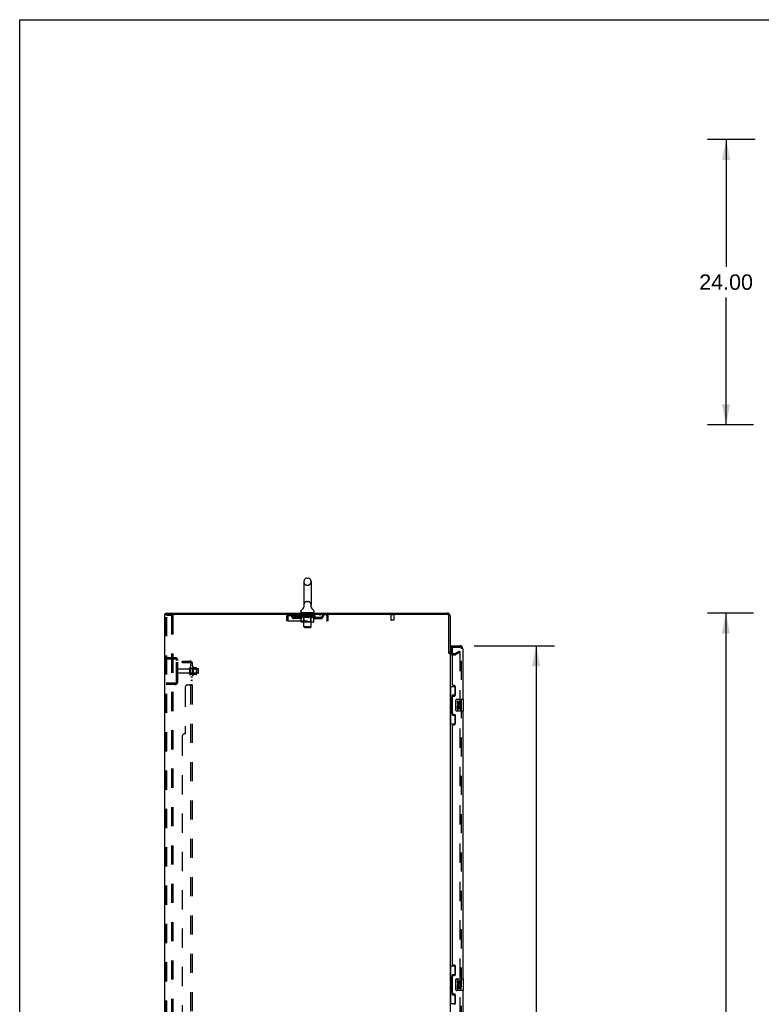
# Model space of a CAD drawing. Header units: inches. Extents: x 0 to 293, y 0 to 190.
# Tile 52 of 65: x 0 to 62, y 107 to 190. Entities that reach past the tile are written whole.
import ezdxf

# ---------------------------------------------------------------- set-up
doc = ezdxf.new("R2010")
doc.units = ezdxf.units.IN
doc.header["$LTSCALE"] = 16.12069
doc.header["$MEASUREMENT"] = 0
doc.linetypes.add('HIDDEN', pattern=[0.2, 0.1, -0.1])
doc.layers.get('0').update_dxf_attribs({"linetype": 'CONTINUOUS'})
for name, color, linetype in [('DEFAULT_2', 8, 'HIDDEN'), ('DIMENSIONS', 7, 'CONTINUOUS'), ('LEFTHAND_DOOR_ASSEMBLY', 7, 'CONTINUOUS'), ('RIGHTHAND_DOOR_ASSEMBLY', 7, 'CONTINUOUS'), ('SUBPANEL', 7, 'CONTINUOUS'), ('WITNESSMARKS', 7, 'CONTINUOUS')]:
    doc.layers.add(name, color=color, linetype=linetype)
doc.styles.get("Standard").update_dxf_attribs({"font": 'arial.ttf'})
doc.dimstyles.new('DIMSTYLE_1', dxfattribs={"dimtxt": 1.293103, "dimasz": 1.724138, "dimexe": 0.09, "dimexo": 0.07, "dimgap": 0.0375, "dimtad": 0, "dimtih": 1, "dimtoh": 1, "dimzin": 4, "dimdsep": 46, "dimtxsty": 'Standard', "dimblk": '_FILLED', "dimblk1": '_FILLED', "dimblk2": '_FILLED', "dimcen": 0.09, "dimadec": 3, "dimazin": 1, "dimtfac": 1, "dimtdec": 3, "dimtofl": 0, "dimtmove": 0, "dimatfit": 3, "dimldrblk": '_FILLED', "dimfxl": 0, "dimtolj": 1, "dimtzin": 4, "dimarcsym": 0})

# ---------------------------------------------------------------- blocks, each defined once
blk = doc.blocks.new('_FILLED')
at = {"color": 0, "linetype": 'ByBlock'}
blk.add_solid([(0, 0), (-1, 0.2), (-1, -0.2)], dxfattribs=at)
blk = doc.blocks.new('*D7')
at = {"layer": 'DIMENSIONS', "color": 2, "linetype": 'Continuous'}
for p, q in [((61.846, 179.591), (57.848, 179.591)), ((59.4, 179.591), (59.4, 168.884)), ((59.4, 155.591), (59.4, 166.298)), ((61.711, 155.591), (57.848, 155.591))]:
    blk.add_line(p, q, dxfattribs=at)
at = {"layer": 'DIMENSIONS', "color": 2, "linetype": 'Continuous', "xscale": 1.724137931, "yscale": 1.724137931, "zscale": 1.724137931}
for p, rotation in [((59.4, 179.591), 90), ((59.4, 155.591), 270)]:
    blk.add_blockref('_FILLED', p, dxfattribs=dict(at, rotation=rotation))
at = {"layer": 'DIMENSIONS', "color": 2, "linetype": 'Continuous', "insert": (59.4, 168.238), "char_height": 1.2931, "width": 4.51865, "attachment_point": 2, "line_spacing_factor": 0.9}
blk.add_mtext('24.00', dxfattribs=at)
blk = doc.blocks.new('*D9')
at = {"layer": 'DIMENSIONS', "color": 2, "linetype": 'Continuous'}
for p, q in [((38.217, 137.012), (44.974, 137.012)), ((43.423, 137.012), (43.423, 99.14)), ((43.423, 56.512), (43.423, 94.614)), ((38.217, 56.512), (44.974, 56.512))]:
    blk.add_line(p, q, dxfattribs=at)
at = {"layer": 'DIMENSIONS', "color": 2, "linetype": 'Continuous', "xscale": 1.724137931, "yscale": 1.724137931, "zscale": 1.724137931}
for p, rotation in [((43.423, 137.012), 90), ((43.423, 56.512), 270)]:
    blk.add_blockref('_FILLED', p, dxfattribs=dict(at, rotation=rotation))
at = {"layer": 'DIMENSIONS', "color": 2, "linetype": 'Continuous', "insert": (43.423, 98.494), "char_height": 1.2931, "width": 6.61454, "attachment_point": 2, "line_spacing_factor": 0.9}
blk.add_mtext('80.50\\PDOORS', dxfattribs=at)
blk = doc.blocks.new('*D12')
at = {"layer": 'DIMENSIONS', "color": 2, "linetype": 'Continuous'}
for p, q in [((61.711, 139.762), (57.829, 139.762)), ((59.381, 139.762), (59.381, 98.055)), ((59.381, 53.762), (59.381, 95.469)), ((61.711, 53.762), (57.829, 53.762))]:
    blk.add_line(p, q, dxfattribs=at)
at = {"layer": 'DIMENSIONS', "color": 2, "linetype": 'Continuous', "xscale": 1.724137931, "yscale": 1.724137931, "zscale": 1.724137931}
for p, rotation in [((59.381, 139.762), 90), ((59.381, 53.762), 270)]:
    blk.add_blockref('_FILLED', p, dxfattribs=dict(at, rotation=rotation))
at = {"layer": 'DIMENSIONS', "color": 2, "linetype": 'Continuous', "insert": (59.381, 97.409), "char_height": 1.2931, "width": 4.51865, "attachment_point": 2, "line_spacing_factor": 0.9}
blk.add_mtext('86.00', dxfattribs=at)

msp = doc.modelspace()

# ---------------------------------------------------------------- linework, layer by layer
at = {"color": 7, "linetype": 'Continuous'}
for p, q in [((0, 0), (0, 189.655)), ((0, 189.655), (293.103, 189.655)), ((23.893, 142.408), (23.893, 140.433)), ((24.155, 142.708), (24.242, 142.708)), ((24.505, 142.408), (24.505, 140.433)), ((23.899, 140.289), (23.897, 140.285)), ((24.493, 140.338), (24.494, 140.344)), ((24.493, 140.333), (24.493, 140.339)), ((24.493, 140.328), (24.493, 140.334)), ((24.493, 140.324), (24.493, 140.329)), ((24.493, 140.319), (24.493, 140.324)), ((24.494, 140.314), (24.493, 140.319)), ((24.494, 140.348), (24.495, 140.353)), ((24.494, 140.343), (24.494, 140.348)), ((24.494, 140.309), (24.494, 140.314)), ((24.495, 140.304), (24.494, 140.309)), ((24.495, 140.353), (24.496, 140.358)), ((24.496, 140.299), (24.495, 140.304)), ((24.496, 140.358), (24.497, 140.363)), ((24.497, 140.295), (24.496, 140.299)), ((12.251, 139.658), (12.251, 139.762)), ((12.289, 139.658), (12.255, 139.658)), ((23.636, 139.861), (23.636, 139.9)), ((23.699, 139.792), (23.699, 139.762)), ((24.699, 139.792), (23.699, 139.792)), ((24.699, 139.792), (24.699, 139.762)), ((24.761, 139.861), (24.761, 139.9))]:
    msp.add_line(p, q, dxfattribs=at)
at = {"color": 3, "linetype": 'Continuous'}
for p, q in [((12.199, 53.866), (12.199, 139.658)), ((12.199, 139.658), (12.255, 139.658)), ((12.251, 139.762), (35.952, 139.762)), ((12.289, 139.658), (35.952, 139.658)), ((36.095, 136.355), (36.095, 139.516)), ((36.199, 139.516), (36.199, 136.366)), ((36.199, 136.314), (36.199, 57.21)), ((36.341, 136.366), (36.403, 136.366))]:
    msp.add_line(p, q, dxfattribs=at)
at = {"color": 7, "linetype": 'Continuous'}
msp.add_lwpolyline([(23.901, 140.363), (23.902, 140.358), (23.903, 140.353), (23.903, 140.349), (23.904, 140.344), (23.904, 140.339), (23.905, 140.334), (23.905, 140.329), (23.905, 140.324), (23.904, 140.319), (23.904, 140.314), (23.903, 140.309), (23.902, 140.304), (23.901, 140.299), (23.9, 140.294), (23.899, 140.289)], dxfattribs=at)
for centre, radius, start, end in [((24.199, 142.408), 0.306, 105.63034, 180), ((24.155, 142.564), 0.144, 90, 105.63034), ((24.242, 142.564), 0.144, 74.36966, 90), ((24.199, 142.408), 0.306, 0, 74.36966), ((23.78, 139.9), 0.144, 124.66237, 180), ((23.401, 140.449), 0.523, 304.66237, 347.23891), ((24.199, 140.433), 0.306, 180, 193.20532), ((24.997, 140.449), 0.523, 192.7611, 235.33763), ((24.199, 140.433), 0.306, 346.79468, 360), ((24.618, 139.9), 0.144, 360, 55.33763), ((23.705, 139.861), 0.069, 180, 265), ((24.692, 139.861), 0.069, 275, 360)]:
    msp.add_arc(centre, radius, start, end, dxfattribs=at)
at = {"color": 3, "linetype": 'Continuous'}
for centre, radius, start, end in [((35.952, 139.516), 0.246, 0, 90), ((35.952, 139.516), 0.142, 0, 90), ((36.341, 136.509), 0.142, 180, 270)]:
    msp.add_arc(centre, radius, start, end, dxfattribs=at)
at = {"layer": 'DEFAULT_2', "color": 8, "linetype": 'HIDDEN'}
for p, q in [((24.155, 142.108), (24.242, 142.108)), ((24.155, 140.733), (24.242, 140.733)), ((12.303, 53.98), (12.303, 139.545)), ((12.398, 139.575), (12.324, 139.575)), ((12.376, 53.98), (12.376, 139.545)), ((12.398, 139.575), (12.878, 139.575)), ((12.774, 139.575), (12.774, 53.95)), ((12.878, 139.575), (12.878, 53.95)), ((22.449, 139.491), (22.449, 139.096)), ((22.449, 139.491), (22.553, 139.491)), ((22.553, 139.096), (22.449, 139.096)), ((22.553, 139.491), (22.553, 139.096)), ((22.583, 139.096), (22.583, 139.491)), ((22.583, 139.096), (25.815, 139.096)), ((22.616, 139.554), (22.616, 139.658)), ((22.616, 139.554), (25.782, 139.554)), ((23.084, 139.303), (23.084, 139.407)), ((23.567, 139.407), (23.084, 139.407)), ((23.567, 139.303), (23.084, 139.303)), ((23.168, 139.658), (23.168, 139.554)), ((23.334, 139.303), (23.334, 139.407)), ((23.565, 139.507), (23.565, 139.554)), ((23.665, 139.438), (23.565, 139.507)), ((24.832, 139.507), (23.565, 139.507)), ((23.575, 139.547), (23.575, 139.554)), ((23.584, 139.544), (23.584, 139.547)), ((23.584, 139.544), (24.814, 139.544)), ((23.593, 139.544), (23.593, 139.547)), ((23.594, 139.544), (23.594, 139.547)), ((23.604, 139.547), (23.604, 139.554)), ((23.62, 139.544), (23.62, 139.547)), ((23.622, 139.544), (23.622, 139.547)), ((23.65, 139.547), (23.65, 139.554)), ((23.665, 139.544), (23.665, 139.547)), ((23.665, 139.033), (23.665, 139.438)), ((23.665, 139.438), (23.679, 139.428)), ((23.668, 139.544), (23.668, 139.547)), ((23.872, 139.547), (23.67, 139.547)), ((23.693, 139.42), (23.679, 139.428)), ((23.706, 139.412), (23.692, 139.42)), ((23.72, 139.406), (23.706, 139.413)), ((23.714, 139.547), (23.714, 139.554)), ((23.715, 139.544), (23.715, 139.547)), ((23.716, 139.544), (23.716, 139.547)), ((23.719, 139.544), (23.719, 139.547)), ((23.733, 139.4), (23.719, 139.406)), ((23.726, 139.544), (23.726, 139.547)), ((23.726, 139.544), (23.726, 139.547)), ((23.729, 139.544), (23.729, 139.547)), ((23.733, 139.544), (23.733, 139.548)), ((23.746, 139.396), (23.733, 139.4)), ((23.737, 139.544), (23.737, 139.547)), ((23.85, 139.396), (23.746, 139.396)), ((23.751, 139.544), (23.751, 139.547)), ((23.761, 139.554), (23.761, 139.658)), ((23.769, 139.544), (23.769, 139.547)), ((23.77, 139.544), (23.77, 139.55)), ((23.79, 139.544), (23.79, 139.547)), ((23.792, 139.547), (23.792, 139.554)), ((23.801, 139.544), (23.801, 139.547)), ((23.806, 139.544), (23.806, 139.547)), ((23.815, 139.544), (23.815, 139.547)), ((23.826, 139.544), (23.826, 139.551)), ((23.842, 139.544), (23.842, 139.547)), ((23.845, 139.544), (23.845, 139.547)), ((23.85, 139.396), (23.864, 139.4)), ((23.877, 139.406), (23.864, 139.4)), ((23.872, 139.544), (23.872, 139.547)), ((23.939, 139.547), (23.877, 139.547)), ((23.891, 139.413), (23.877, 139.406)), ((23.879, 139.792), (23.879, 139.762)), ((23.882, 139.547), (23.882, 139.554)), ((23.886, 139.036), (23.886, 139.504)), ((23.889, 139.544), (23.889, 139.547)), ((23.905, 139.42), (23.891, 139.413)), ((23.894, 139.544), (23.894, 139.547)), ((23.899, 138.611), (23.899, 139.762)), ((23.9, 139.544), (23.9, 139.552)), ((23.904, 139.544), (23.904, 139.547)), ((23.918, 139.429), (23.904, 139.42)), ((23.915, 139.544), (23.915, 139.547)), ((23.932, 139.438), (23.918, 139.429)), ((23.932, 139.033), (23.932, 139.438)), ((23.932, 139.438), (23.961, 139.429)), ((23.939, 139.544), (23.939, 139.547)), ((24.014, 139.547), (23.955, 139.547)), ((23.99, 139.42), (23.961, 139.429)), ((23.975, 139.544), (23.975, 139.547)), ((23.982, 139.547), (23.982, 139.554)), ((23.986, 139.544), (23.986, 139.547)), ((23.988, 139.544), (23.988, 139.553)), ((24.017, 139.412), (23.989, 139.42)), ((23.991, 139.544), (23.991, 139.547)), ((23.998, 139.544), (23.998, 139.547)), ((24.014, 139.544), (24.014, 139.547)), ((24.045, 139.406), (24.017, 139.413)), ((24.094, 139.547), (24.04, 139.547)), ((24.072, 139.4), (24.045, 139.406)), ((24.053, 139.544), (24.053, 139.547)), ((24.1, 139.396), (24.072, 139.4)), ((24.084, 139.547), (24.199, 139.554)), ((24.089, 139.547), (24.089, 139.554)), ((24.089, 139.547), (24.089, 139.554)), ((24.089, 139.554), (24.089, 139.554)), ((24.089, 139.544), (24.089, 139.547)), ((24.093, 139.544), (24.093, 139.548)), ((24.094, 139.782), (24.094, 139.702)), ((24.094, 139.544), (24.094, 139.547)), ((24.095, 139.544), (24.095, 139.547)), ((24.298, 139.396), (24.1, 139.396)), ((24.294, 139.692), (24.104, 139.692)), ((24.178, 139.547), (24.13, 139.547)), ((24.135, 139.544), (24.135, 139.547)), ((24.178, 139.544), (24.178, 139.547)), ((24.196, 139.547), (24.196, 139.547)), ((24.196, 139.544), (24.196, 139.547)), ((24.196, 139.544), (24.196, 139.547)), ((24.199, 139.547), (24.199, 139.554)), ((24.199, 139.554), (24.313, 139.547)), ((24.201, 139.544), (24.201, 139.547)), ((24.201, 139.544), (24.201, 139.547)), ((24.201, 139.547), (24.201, 139.547)), ((24.22, 139.544), (24.22, 139.547)), ((24.22, 139.547), (24.268, 139.547)), ((24.262, 139.544), (24.262, 139.547)), ((24.298, 139.396), (24.326, 139.4)), ((24.303, 139.544), (24.303, 139.547)), ((24.303, 139.544), (24.303, 139.547)), ((24.303, 139.547), (24.358, 139.547)), ((24.304, 139.782), (24.304, 139.702)), ((24.304, 139.544), (24.304, 139.548)), ((24.308, 139.547), (24.308, 139.554)), ((24.308, 139.554), (24.309, 139.554)), ((24.308, 139.544), (24.308, 139.547)), ((24.309, 139.547), (24.309, 139.554)), ((24.354, 139.406), (24.325, 139.4)), ((24.345, 139.544), (24.345, 139.547)), ((24.382, 139.413), (24.353, 139.406)), ((24.41, 139.421), (24.381, 139.413)), ((24.384, 139.544), (24.384, 139.547)), ((24.384, 139.547), (24.443, 139.547)), ((24.399, 139.544), (24.399, 139.547)), ((24.407, 139.544), (24.407, 139.547)), ((24.409, 139.544), (24.409, 139.553)), ((24.439, 139.429), (24.41, 139.42)), ((24.412, 139.544), (24.412, 139.547)), ((24.415, 139.547), (24.415, 139.554)), ((24.423, 139.544), (24.423, 139.547)), ((24.468, 139.439), (24.438, 139.429)), ((24.459, 139.544), (24.459, 139.547)), ((24.459, 139.547), (24.521, 139.547)), ((24.468, 139.033), (24.468, 139.439)), ((24.468, 139.439), (24.482, 139.429)), ((24.497, 139.42), (24.482, 139.429)), ((24.483, 139.544), (24.483, 139.547)), ((24.494, 139.544), (24.494, 139.547)), ((24.512, 139.412), (24.497, 139.42)), ((24.498, 139.544), (24.498, 139.552)), ((24.499, 138.611), (24.499, 139.762)), ((24.504, 139.544), (24.504, 139.547)), ((24.509, 139.544), (24.509, 139.547)), ((24.526, 139.406), (24.511, 139.413)), ((24.512, 139.036), (24.512, 139.504)), ((24.515, 139.547), (24.515, 139.554)), ((24.519, 139.792), (24.519, 139.762)), ((24.526, 139.544), (24.526, 139.547)), ((24.526, 139.547), (24.832, 139.547)), ((24.54, 139.4), (24.526, 139.406)), ((24.554, 139.396), (24.54, 139.4)), ((24.553, 139.544), (24.553, 139.547)), ((24.648, 139.396), (24.554, 139.396)), ((24.556, 139.544), (24.556, 139.547)), ((24.571, 139.544), (24.571, 139.551)), ((24.583, 139.544), (24.583, 139.547)), ((24.592, 139.544), (24.592, 139.547)), ((24.596, 139.544), (24.596, 139.547)), ((24.606, 139.547), (24.606, 139.554)), ((24.607, 139.544), (24.607, 139.547)), ((24.628, 139.544), (24.628, 139.55)), ((24.628, 139.544), (24.628, 139.547)), ((24.636, 139.554), (24.636, 139.658)), ((24.646, 139.544), (24.646, 139.547)), ((24.648, 139.396), (24.662, 139.4)), ((24.66, 139.544), (24.66, 139.547)), ((24.677, 139.406), (24.662, 139.4)), ((24.665, 139.544), (24.665, 139.548)), ((24.668, 139.544), (24.668, 139.547)), ((24.672, 139.544), (24.672, 139.547)), ((24.672, 139.544), (24.672, 139.547)), ((24.691, 139.413), (24.677, 139.406)), ((24.679, 139.544), (24.679, 139.547)), ((24.682, 139.544), (24.682, 139.547)), ((24.683, 139.544), (24.683, 139.547)), ((24.684, 139.547), (24.684, 139.554)), ((24.706, 139.421), (24.691, 139.413)), ((24.72, 139.43), (24.705, 139.42)), ((24.711, 139.551), (24.831, 139.552)), ((24.711, 139.547), (24.711, 139.551)), ((24.735, 139.44), (24.72, 139.429)), ((24.73, 139.544), (24.73, 139.547)), ((24.733, 139.544), (24.733, 139.547)), ((24.735, 139.44), (24.832, 139.507)), ((24.735, 139.033), (24.735, 139.44)), ((24.747, 139.547), (24.747, 139.554)), ((24.776, 139.544), (24.776, 139.547)), ((24.778, 139.544), (24.778, 139.547)), ((24.794, 139.547), (24.794, 139.554)), ((24.804, 139.544), (24.804, 139.547)), ((24.805, 139.544), (24.805, 139.547)), ((24.814, 139.544), (24.814, 139.547)), ((24.822, 139.547), (24.822, 139.554)), ((24.83, 139.407), (25.313, 139.407)), ((24.83, 139.303), (25.313, 139.303)), ((24.831, 139.547), (24.831, 139.552)), ((24.832, 139.507), (24.832, 139.547)), ((25.063, 139.303), (25.063, 139.407)), ((25.23, 139.658), (25.23, 139.554)), ((25.313, 139.303), (25.313, 139.407)), ((25.782, 139.658), (25.782, 139.554)), ((25.81, 139.505), (25.815, 139.491)), ((25.815, 139.491), (25.815, 139.096)), ((25.845, 139.096), (25.845, 139.491)), ((25.949, 139.491), (25.845, 139.491)), ((25.949, 139.096), (25.845, 139.096)), ((25.949, 139.096), (25.949, 139.491)), ((31.487, 139.615), (31.203, 139.615)), ((31.221, 139.615), (31.221, 139.168)), ((31.459, 139.158), (31.231, 139.158)), ((31.469, 139.615), (31.469, 139.168)), ((24.692, 138.996), (23.708, 138.996)), ((23.886, 139.036), (23.846, 138.996)), ((24.512, 139.036), (23.886, 139.036)), ((23.968, 138.542), (23.899, 138.611)), ((24.499, 138.611), (23.899, 138.611)), ((23.944, 139), (23.941, 139.003)), ((23.949, 138.997), (23.946, 138.998)), ((23.951, 138.996), (23.949, 138.997)), ((23.954, 138.996), (23.951, 138.996)), ((23.968, 138.542), (24.43, 138.542)), ((24.43, 138.542), (24.499, 138.611)), ((24.512, 139.036), (24.551, 138.996)), ((12.303, 136.012), (13.056, 136.012)), ((12.303, 135.908), (13.056, 135.908)), ((12.975, 136.012), (12.975, 135.908)), ((36.341, 136.262), (36.603, 136.262)), ((36.403, 136.366), (36.603, 136.366)), ((36.62, 136.37), (36.959, 136.567)), ((37.011, 136.477), (36.672, 136.28)), ((36.959, 136.567), (37.011, 136.477)), ((37.011, 136.496), (37.011, 57.028)), ((13.199, 134.009), (13.199, 135.766)), ((13.303, 134.009), (13.303, 135.766)), ((14.23, 135.052), (13.333, 135.052)), ((14.293, 134.63), (14.293, 135.145)), ((14.403, 134.63), (14.403, 135.145)), ((14.998, 135.075), (14.403, 135.075)), ((14.528, 135.221), (14.528, 134.553)), ((14.548, 135.071), (14.528, 135.091)), ((14.548, 135.071), (14.548, 134.704)), ((14.548, 135.071), (14.844, 135.071)), ((14.598, 135.243), (14.598, 134.531)), ((14.853, 135.165), (14.626, 135.165)), ((14.844, 135.071), (14.864, 135.091)), ((14.844, 135.071), (14.844, 134.704)), ((14.864, 135.143), (14.864, 134.631)), ((15.028, 134.73), (15.028, 135.045)), ((14.23, 134.722), (13.333, 134.722)), ((14.998, 134.7), (14.403, 134.7)), ((14.548, 134.704), (14.528, 134.684)), ((14.548, 134.704), (14.844, 134.704)), ((14.853, 134.61), (14.626, 134.61)), ((14.844, 134.704), (14.864, 134.684)), ((13.056, 133.866), (12.303, 133.866)), ((13.056, 133.762), (12.303, 133.762)), ((12.975, 133.866), (12.975, 133.762))]:
    msp.add_line(p, q, dxfattribs=at)
for points in [[(12.324, 139.575), (12.318, 139.573), (12.313, 139.571), (12.309, 139.566), (12.306, 139.56), (12.304, 139.553), (12.303, 139.545)], [(12.398, 139.575), (12.392, 139.573), (12.387, 139.571), (12.383, 139.566), (12.379, 139.56), (12.377, 139.553), (12.376, 139.545)], [(22.583, 139.491), (22.585, 139.51), (22.587, 139.528), (22.59, 139.546), (22.592, 139.563), (22.595, 139.58), (22.597, 139.595), (22.599, 139.609), (22.602, 139.622), (22.604, 139.632), (22.606, 139.641), (22.609, 139.649), (22.611, 139.654), (22.613, 139.657), (22.616, 139.658)], [(22.583, 139.491), (22.587, 139.505), (22.59, 139.512), (22.592, 139.518), (22.595, 139.525), (22.597, 139.53), (22.599, 139.536), (22.602, 139.54), (22.604, 139.544), (22.606, 139.548), (22.609, 139.55), (22.611, 139.552), (22.613, 139.554), (22.616, 139.554)], [(25.782, 139.658), (25.784, 139.657), (25.786, 139.654), (25.789, 139.649), (25.791, 139.641), (25.794, 139.632), (25.796, 139.622), (25.798, 139.609), (25.801, 139.595), (25.803, 139.58), (25.805, 139.563), (25.808, 139.546), (25.81, 139.528), (25.812, 139.51), (25.815, 139.491)], [(25.782, 139.554), (25.784, 139.554), (25.786, 139.552), (25.789, 139.55), (25.791, 139.548), (25.794, 139.544), (25.796, 139.54), (25.798, 139.536), (25.801, 139.53), (25.803, 139.525), (25.805, 139.518), (25.808, 139.512), (25.81, 139.505)], [(23.708, 138.996), (23.702, 138.996), (23.697, 138.997), (23.692, 138.998), (23.687, 139), (23.683, 139.003), (23.679, 139.006), (23.675, 139.009), (23.671, 139.013), (23.669, 139.018), (23.667, 139.022), (23.665, 139.027), (23.665, 139.033)], [(23.933, 139.022), (23.933, 139.027), (23.932, 139.033)], [(23.934, 139.018), (23.933, 139.022), (23.933, 139.027), (23.932, 139.033)], [(23.946, 138.998), (23.944, 139), (23.941, 139.003), (23.939, 139.006), (23.937, 139.009), (23.936, 139.013), (23.934, 139.018)], [(23.939, 139.006), (23.937, 139.009), (23.936, 139.013)], [(24.446, 138.996), (24.449, 138.996), (24.451, 138.997), (24.454, 138.998), (24.456, 139), (24.459, 139.003), (24.461, 139.006), (24.463, 139.009), (24.464, 139.013), (24.466, 139.018), (24.467, 139.022), (24.467, 139.027), (24.468, 139.033)], [(24.692, 138.996), (24.698, 138.996), (24.703, 138.997), (24.708, 138.998), (24.713, 139), (24.717, 139.003), (24.721, 139.006), (24.725, 139.009), (24.729, 139.013), (24.731, 139.018), (24.733, 139.022), (24.735, 139.027), (24.735, 139.033)], [(36.994, 136.516), (36.994, 136.516), (36.992, 136.516), (36.99, 136.516), (36.988, 136.515), (36.986, 136.514)], [(36.998, 136.516), (36.996, 136.516), (36.994, 136.516)], [(36.998, 136.516), (37, 136.515), (37.001, 136.515), (37.003, 136.513), (37.005, 136.512), (37.006, 136.511), (37.007, 136.509), (37.009, 136.507), (37.01, 136.505), (37.01, 136.503), (37.011, 136.501), (37.011, 136.499), (37.011, 136.496)]]:
    msp.add_lwpolyline(points, dxfattribs=at)
for centre, radius, start, end in [((24.199, 142.408), 0.306, 180, 254.36966), ((24.199, 142.408), 0.306, 285.63034, 360), ((24.155, 142.251), 0.144, 254.36966, 270), ((24.242, 142.251), 0.144, 270, 285.63034), ((24.199, 140.433), 0.306, 105.63034, 180), ((24.155, 140.589), 0.144, 90, 105.63034), ((24.242, 140.589), 0.144, 74.36966, 90), ((24.199, 140.433), 0.306, 0, 74.36966), ((22.616, 139.491), 0.167, 90, 180), ((22.616, 139.491), 0.063, 90, 180), ((22.795, 139.491), 0.167, 8.07163, 90), ((22.796, 139.492), 0.0625, 7.98631, 90), ((23.084, 139.532), 0.229, 187.98631, 270), ((23.084, 139.532), 0.125, 188.07163, 270), ((23.567, 139.532), 0.125, 270, 351.92837), ((23.567, 139.532), 0.229, 270, 352.01369), ((23.856, 139.491), 0.167, 90, 171.92837), ((23.705, 139.861), 0.069, 265, 270), ((23.856, 139.492), 0.0625, 90, 172.01369), ((23.846, 139.504), 0.0398, 0, 89.99999), ((23.869, 139.762), 0.03, 0, 90), ((24.084, 139.782), 0.01, 0, 90), ((24.104, 139.702), 0.01, 180, 270), ((24.294, 139.702), 0.01, 270, 360), ((24.314, 139.782), 0.01, 90, 180), ((24.529, 139.762), 0.03, 90, 180), ((24.551, 139.504), 0.0398, 90.00001, 180), ((24.541, 139.491), 0.167, 8.07163, 90), ((24.542, 139.492), 0.0625, 7.98631, 90), ((24.83, 139.532), 0.229, 187.98631, 270), ((24.692, 139.861), 0.069, 270, 275), ((24.83, 139.532), 0.125, 188.07163, 270), ((25.313, 139.532), 0.125, 270, 351.92837), ((25.313, 139.532), 0.229, 270, 352.01369), ((25.602, 139.491), 0.167, 90, 171.92837), ((25.602, 139.492), 0.0625, 90, 172.01369), ((25.782, 139.491), 0.167, 0, 90), ((25.782, 139.491), 0.063, 0, 90), ((31.203, 139.637), 0.0215, 90, 270), ((31.231, 139.168), 0.01, 180, 270), ((31.459, 139.168), 0.01, 270, 360), ((31.487, 139.637), 0.0215, 270, 90), ((13.056, 135.766), 0.246, 0, 90), ((13.056, 135.766), 0.142, 0, 90), ((36.341, 136.509), 0.246, 180, 270), ((36.603, 136.399), 0.033, 270, 300), ((36.603, 136.399), 0.137, 270, 300), ((13.333, 135.022), 0.03, 90, 180), ((14.23, 135.115), 0.0625, 270, 360), ((14.348, 135.145), 0.055, 360, 180), ((14.566, 135.221), 0.0384, 34.44966, 180), ((13.998, 134.887), 0.698, 23.96793, 30.66313), ((14.644, 135.175), 0.01, 203.96793, 270), ((14.853, 135.155), 0.01, 5.19383, 90), ((14.723, 135.143), 0.141, 0, 5.20805), ((14.998, 135.045), 0.03, 359.99999, 90), ((13.333, 134.752), 0.03, 180, 270), ((14.23, 134.66), 0.0625, 0, 90), ((14.348, 134.63), 0.055, 180, 0), ((14.566, 134.553), 0.0384, 180, 325.55034), ((13.998, 134.887), 0.698, 329.33687, 336.03207), ((14.644, 134.6), 0.01, 90, 156.03207), ((14.853, 134.62), 0.01, 270, 354.80617), ((14.723, 134.631), 0.141, 354.79195, 360), ((14.998, 134.73), 0.03, 270, 0.00001), ((13.056, 134.009), 0.246, 270, 360), ((13.056, 134.009), 0.142, 270, 360)]:
    msp.add_arc(centre, radius, start, end, dxfattribs=at)
for centre, major_axis, ratio, start_param, end_param in [((24.199, 139.554), (0.633, 0.007), 0.05963, 2.96643, 3.140963), ((23.546, 139.542), (0.198, 0), 0.060556, 0.430652, 1.470503), ((24.199, 139.554), (0.633, 0), 0.060556, -3.141593, -2.96706), ((23.546, 139.535), (0.198, 0.002), 0.05963, 1.376596, 1.469874), ((24.199, 139.554), (0.633, 0.013), 0.05688, 2.791345, 2.965878), ((23.59, 139.542), (0.198, -0.002), 0.05963, 0.605815, 1.645666), ((23.521, 139.542), (0.198, 0.002), 0.05963, 0.25549, 1.295341), ((24.199, 139.554), (0.633, -0.007), 0.05963, -2.96643, -2.791898), ((23.59, 139.535), (0.198, 0), 0.060556, 1.551758, 1.645036), ((23.521, 139.535), (0.198, 0.004), 0.05688, 1.20151, 1.294789), ((23.591, 139.538), (0.164, 0.002), 0.05963, 1.065228, 1.614276), ((23.571, 139.538), (0.164, 0.003), 0.05688, 0.890143, 1.43919), ((23.629, 139.538), (0.164, 0), 0.060556, 1.240391, 1.789438), ((24.199, 139.554), (0.633, 0.019), 0.052395, 2.616403, 2.790936), ((23.652, 139.542), (0.198, -0.004), 0.05688, 0.7809, 1.820751), ((23.518, 139.542), (0.198, 0.004), 0.05688, 0.080405, 1.120256), ((24.199, 139.554), (0.633, -0.013), 0.05688, -2.791345, -2.616812), ((23.652, 139.535), (0.198, -0.002), 0.05963, 1.72692, 1.820198), ((23.518, 139.535), (0.198, 0.006), 0.052395, 1.026568, 1.119847), ((23.571, 139.538), (0.164, 0.005), 0.052395, 0.715201, 1.264248), ((23.685, 139.538), (0.164, -0.002), 0.05963, 1.415553, 1.9646), ((24.199, 139.554), (0.633, 0.025), 0.046319, 2.441654, 2.616187), ((23.732, 139.542), (0.198, -0.006), 0.052395, 0.955842, 1.995693), ((23.535, 139.542), (0.198, 0.006), 0.052395, -0.094537, 0.945314), ((24.199, 139.554), (0.633, -0.019), 0.052395, -2.616403, -2.44187), ((23.732, 139.535), (0.198, -0.004), 0.05688, 1.902006, 1.995284), ((23.535, 139.535), (0.198, 0.008), 0.046319, 0.851819, 0.945098), ((23.589, 139.538), (0.164, 0.006), 0.046319, 0.540452, 1.089499), ((23.756, 139.538), (0.164, -0.003), 0.05688, 1.590638, 2.139686), ((24.199, 139.554), (0.633, 0.029), 0.038841, 2.267123, 2.441656), ((23.825, 139.542), (0.198, -0.008), 0.046319, 1.130591, 2.170442), ((23.572, 139.542), (0.198, 0.008), 0.046319, -0.269286, 0.770565), ((24.199, 139.554), (0.633, -0.025), 0.046319, -2.441654, -2.267121), ((23.825, 139.535), (0.198, -0.006), 0.052395, 2.076947, 2.170226), ((23.572, 139.535), (0.198, 0.009), 0.038841, 0.677289, 0.770567), ((23.626, 139.538), (0.164, 0.008), 0.038841, 0.365921, 0.914969), ((23.84, 139.538), (0.164, -0.005), 0.052395, 1.76558, 2.314627), ((24.199, 139.554), (0.633, 0.033), 0.030195, 2.09281, 2.267343), ((23.93, 139.542), (0.198, -0.009), 0.038841, 1.305122, 2.344973), ((23.628, 139.542), (0.198, 0.009), 0.038841, -0.443817, 0.596034), ((24.199, 139.554), (0.633, -0.029), 0.038841, -2.267123, -2.092591), ((23.93, 139.535), (0.198, -0.008), 0.046319, 2.251696, 2.344975), ((23.628, 139.535), (0.198, 0.01), 0.030195, 0.502975, 0.596254), ((23.68, 139.538), (0.164, 0.009), 0.030195, 0.191608, 0.740655), ((23.936, 139.538), (0.164, -0.006), 0.046319, 1.940329, 2.489376), ((23.701, 139.542), (0.198, 0.01), 0.030195, -0.61813, 0.421721), ((24.043, 139.542), (0.198, -0.01), 0.030195, 1.479435, 2.519286), ((24.199, 139.554), (0.633, 0.036), 0.020645, 1.918687, 2.09322), ((24.199, 139.554), (0.633, -0.033), 0.030195, -2.09281, -1.918277), ((24.043, 139.535), (0.198, -0.009), 0.038841, 2.426227, 2.519505), ((23.701, 139.535), (0.198, 0.011), 0.020645, 0.328852, 0.422131), ((23.75, 139.538), (0.164, 0.009), 0.020645, 0.017485, 0.566532), ((24.039, 139.538), (0.164, -0.008), 0.038841, 2.11486, 2.663907), ((23.79, 139.542), (0.198, 0.011), 0.020645, -0.792253, 0.247598), ((24.161, 139.542), (0.198, -0.011), 0.020645, 1.653558, 2.693409), ((24.199, 139.554), (0.633, 0.038), 0.010478, 1.744704, 1.919237), ((24.199, 139.554), (0.633, -0.036), 0.020645, -1.918687, -1.744154), ((24.161, 139.535), (0.198, -0.01), 0.030195, 2.60054, 2.693819), ((23.79, 139.535), (0.198, 0.012), 0.010478, 0.154869, 0.248148), ((23.834, 139.538), (0.164, 0.01), 0.010478, 6.126688, 6.675735), ((24.148, 139.538), (0.164, -0.009), 0.030195, 2.289173, 2.83822), ((23.891, 139.542), (0.198, 0.012), 0.010478, -0.966236, -0.000846), ((24.28, 139.542), (0.198, -0.012), 0.010478, 1.827541, 2.867392), ((24.199, 139.554), (0.633, -0.038), 0.010478, -1.744704, -1.570171), ((24.28, 139.535), (0.198, -0.011), 0.020645, 2.774664, 2.867942), ((24.258, 139.538), (0.164, -0.009), 0.020645, 2.463296, 3.012344), ((24.118, 139.542), (0.198, 0.012), 0.010478, 0.274201, 1.314052), ((24.032, 139.538), (0.164, 0.01), 0.010478, -0.000483, 0.504314), ((24.002, 139.535), (0.198, 0.012), 0.010478, 0.099668, 0.192946), ((24.199, 139.554), (0.633, 0.038), 0.010478, -1.571421, -1.396888), ((24.396, 139.535), (0.198, -0.012), 0.010478, 2.948646, 3.041925), ((24.366, 139.538), (0.164, -0.01), 0.010478, 2.637279, 3.142076), ((24.237, 139.542), (0.198, 0.011), 0.020645, 0.448184, 1.488034), ((24.14, 139.538), (0.164, 0.009), 0.020645, 0.129249, 0.678296), ((24.118, 139.535), (0.198, 0.011), 0.020645, 0.273651, 0.366929), ((24.506, 139.542), (0.198, -0.012), 0.010478, -3.140747, -2.175357), ((24.199, 139.554), (0.633, 0.036), 0.020645, -1.397439, -1.222906), ((24.199, 139.554), (0.633, -0.038), 0.010478, 1.222355, 1.396888), ((24.355, 139.542), (0.198, 0.01), 0.030195, 0.622307, 1.662158), ((24.25, 139.538), (0.164, 0.009), 0.030195, 0.303372, 0.852419), ((24.563, 139.538), (0.164, -0.01), 0.010478, 2.749043, 3.29809), ((24.607, 139.542), (0.198, -0.011), 0.020645, 2.893995, 3.933846), ((24.237, 139.535), (0.198, 0.01), 0.030195, 0.447774, 0.541052), ((24.607, 139.535), (0.198, -0.012), 0.010478, 2.893445, 2.986723), ((24.199, 139.554), (0.633, 0.033), 0.030195, -1.223315, -1.048783), ((24.199, 139.554), (0.633, -0.036), 0.020645, 1.048373, 1.222906), ((24.468, 139.542), (0.198, 0.009), 0.038841, 0.79662, 1.836471), ((24.358, 139.538), (0.164, 0.008), 0.038841, 0.477686, 1.026733), ((24.647, 139.538), (0.164, -0.009), 0.020645, 2.57506, 3.124108), ((24.696, 139.542), (0.198, -0.01), 0.030195, 2.719872, 3.759723), ((24.572, 139.542), (0.198, 0.008), 0.046319, 0.971151, 2.011002), ((24.355, 139.535), (0.198, 0.009), 0.038841, 0.622087, 0.715366), ((24.696, 139.535), (0.198, -0.011), 0.020645, 2.719462, 2.812741), ((24.199, 139.554), (0.633, 0.029), 0.038841, -1.049002, -0.874469), ((24.199, 139.554), (0.633, -0.033), 0.030195, 0.87425, 1.048783), ((24.462, 139.538), (0.164, 0.006), 0.046319, 0.652216, 1.201263), ((24.666, 139.542), (0.198, 0.006), 0.052395, 1.1459, 2.185751), ((24.717, 139.538), (0.164, -0.009), 0.030195, 2.400937, 2.949985), ((24.77, 139.542), (0.198, -0.009), 0.038841, 2.545558, 3.585409), ((24.557, 139.538), (0.164, 0.005), 0.052395, 0.826965, 1.376012), ((24.468, 139.535), (0.198, 0.008), 0.046319, 0.796618, 0.889896), ((24.77, 139.535), (0.198, -0.01), 0.030195, 2.545339, 2.638617), ((24.745, 139.542), (0.198, 0.004), 0.05688, 1.320842, 2.360692), ((24.199, 139.554), (0.633, 0.025), 0.046319, -0.874471, -0.699939), ((24.199, 139.554), (0.633, -0.029), 0.038841, 0.699936, 0.874469), ((24.826, 139.542), (0.198, -0.008), 0.046319, 2.371028, 3.410879), ((24.772, 139.538), (0.164, -0.008), 0.038841, 2.226624, 2.775671), ((24.808, 139.542), (0.198, 0.002), 0.05963, 1.495927, 2.535778), ((24.642, 139.538), (0.164, 0.003), 0.05688, 1.001907, 1.550954), ((24.863, 139.542), (0.198, -0.006), 0.052395, 2.196279, 3.23613), ((24.808, 139.538), (0.164, -0.006), 0.046319, 2.052093, 2.601141), ((24.572, 139.535), (0.198, 0.006), 0.052395, 0.971367, 1.064645), ((24.852, 139.542), (0.198, 0), 0.060556, 2.364024, 2.71094), ((24.826, 139.535), (0.198, -0.009), 0.038841, 2.371026, 2.464304), ((24.88, 139.542), (0.198, -0.004), 0.05688, 2.021337, 3.061188), ((24.199, 139.554), (0.633, 0.019), 0.052395, -0.699723, -0.52519), ((24.876, 139.542), (0.198, -0.002), 0.05963, 1.846251, 2.886102), ((24.199, 139.554), (0.633, -0.025), 0.046319, 0.525406, 0.699939), ((24.713, 139.538), (0.164, 0.002), 0.05963, 1.176993, 1.72604), ((24.827, 139.538), (0.164, -0.005), 0.052395, 1.877344, 2.426392), ((24.768, 139.538), (0.164, 0), 0.060556, 1.352155, 1.901202), ((24.826, 139.538), (0.164, -0.003), 0.05688, 1.702402, 2.25145), ((24.806, 139.538), (0.164, -0.002), 0.05963, 1.527317, 2.076364), ((24.666, 139.535), (0.198, 0.004), 0.05688, 1.146309, 1.239587), ((24.863, 139.535), (0.198, -0.008), 0.046319, 2.196495, 2.289773), ((24.199, 139.554), (0.633, 0.013), 0.05688, -0.524781, -0.350248), ((24.199, 139.554), (0.633, -0.019), 0.052395, 0.350657, 0.52519), ((24.852, 139.535), (0.198, -0.002), 0.05963, 1.764997, 1.971333), ((24.745, 139.535), (0.198, 0.002), 0.05963, 1.321394, 1.414673), ((24.88, 139.535), (0.198, -0.006), 0.052395, 2.021746, 2.115024), ((24.199, 139.554), (0.633, 0.007), 0.05963, -0.349695, -0.175162), ((24.199, 139.554), (0.633, -0.013), 0.05688, 0.175715, 0.350248), ((24.808, 139.535), (0.198, 0), 0.060556, 1.496556, 1.589835), ((24.876, 139.535), (0.198, -0.004), 0.05688, 1.846804, 1.940083), ((24.199, 139.554), (0.633, -0.007), 0.05963, 6.27665, 6.458348), ((24.199, 139.554), (0.633, 0), 0.060556, -0.174533, -0.058352)]:
    msp.add_ellipse(centre, major_axis=major_axis, ratio=ratio, start_param=start_param, end_param=end_param, dxfattribs=at)
at = {"layer": 'LEFTHAND_DOOR_ASSEMBLY', "color": 7, "linetype": 'Continuous'}
for p, q in [((36.278, 136.908), (36.278, 137.012)), ((36.423, 136.908), (36.278, 136.908)), ((36.278, 136.888), (36.278, 136.381)), ((36.199, 133.587), (36.639, 133.587)), ((36.238, 133.587), (36.238, 132.562)), ((36.603, 133.587), (36.603, 132.807)), ((36.216, 132.562), (36.216, 131.462)), ((36.216, 132.562), (36.339, 132.562)), ((36.339, 132.592), (36.339, 132.613)), ((36.339, 131.462), (36.339, 132.562)), ((36.376, 132.852), (36.376, 131.172)), ((36.603, 132.852), (36.376, 132.852)), ((36.762, 132.512), (37.302, 132.512)), ((37.317, 131.527), (37.317, 132.497)), ((36.662, 131.612), (36.662, 132.412)), ((36.799, 132.358), (36.799, 132.222)), ((36.862, 132.358), (36.799, 132.358)), ((36.799, 131.897), (36.799, 131.666)), ((36.818, 131.897), (36.799, 131.897)), ((36.799, 131.666), (36.862, 131.666)), ((36.852, 131.897), (36.879, 131.916)), ((36.852, 131.897), (37.114, 131.897)), ((36.862, 132.222), (36.862, 132.358)), ((36.862, 131.666), (36.862, 131.834)), ((36.862, 131.834), (36.927, 131.834)), ((36.927, 132.284), (36.927, 132.215)), ((36.927, 131.834), (36.927, 131.698)), ((36.927, 131.698), (36.988, 131.698)), ((36.988, 132.222), (36.988, 132.263)), ((36.988, 131.698), (36.988, 131.834)), ((36.988, 131.834), (37.051, 131.834)), ((37.043, 131.933), (37.101, 131.908)), ((37.051, 132.264), (37.051, 132.127)), ((37.051, 132.127), (37.114, 132.127)), ((37.051, 131.834), (37.051, 131.666)), ((37.051, 131.666), (37.114, 131.666)), ((37.114, 132.127), (37.114, 132.264)), ((37.114, 131.666), (37.114, 131.897)), ((36.216, 131.462), (36.339, 131.462)), ((36.238, 131.462), (36.238, 130.437)), ((36.339, 131.411), (36.339, 131.432)), ((36.376, 131.172), (36.603, 131.172)), ((36.603, 131.217), (36.603, 130.437)), ((37.302, 131.512), (36.762, 131.512)), ((36.199, 130.437), (36.639, 130.437)), ((36.199, 110.087), (36.639, 110.087)), ((36.238, 110.087), (36.238, 109.062)), ((36.376, 109.352), (36.376, 107.672)), ((36.603, 109.352), (36.376, 109.352)), ((36.603, 110.087), (36.603, 109.307)), ((36.216, 109.062), (36.216, 107.962)), ((36.216, 109.062), (36.339, 109.062)), ((36.339, 109.092), (36.339, 109.113)), ((36.339, 107.962), (36.339, 109.062)), ((36.662, 108.112), (36.662, 108.912)), ((36.762, 109.012), (37.302, 109.012)), ((36.799, 108.858), (36.799, 108.722)), ((36.862, 108.858), (36.799, 108.858)), ((36.862, 108.722), (36.862, 108.858)), ((36.927, 108.784), (36.927, 108.715)), ((36.988, 108.722), (36.988, 108.763)), ((37.051, 108.764), (37.051, 108.627)), ((37.051, 108.627), (37.114, 108.627)), ((37.114, 108.627), (37.114, 108.764)), ((37.317, 108.027), (37.317, 108.997)), ((36.216, 107.962), (36.339, 107.962)), ((36.238, 107.962), (36.238, 106.937)), ((36.339, 107.911), (36.339, 107.932)), ((36.376, 107.672), (36.603, 107.672)), ((36.603, 107.717), (36.603, 106.937)), ((37.302, 108.012), (36.762, 108.012)), ((36.799, 108.397), (36.799, 108.166)), ((36.818, 108.397), (36.799, 108.397)), ((36.799, 108.166), (36.862, 108.166)), ((36.852, 108.397), (36.879, 108.416)), ((36.852, 108.397), (37.114, 108.397)), ((36.862, 108.166), (36.862, 108.334)), ((36.862, 108.334), (36.927, 108.334)), ((36.927, 108.334), (36.927, 108.198)), ((36.927, 108.198), (36.988, 108.198)), ((36.988, 108.198), (36.988, 108.334)), ((36.988, 108.334), (37.051, 108.334)), ((37.043, 108.433), (37.101, 108.408)), ((37.051, 108.334), (37.051, 108.166)), ((37.051, 108.166), (37.114, 108.166)), ((37.114, 108.166), (37.114, 108.397)), ((36.199, 106.937), (36.639, 106.937))]:
    msp.add_line(p, q, dxfattribs=at)
at = {"layer": 'LEFTHAND_DOOR_ASSEMBLY', "color": 3, "linetype": 'Continuous'}
for p, q in [((36.278, 137.012), (37.01, 137.012)), ((36.403, 133.72), (36.403, 136.888)), ((37.257, 136.766), (37.257, 132.512)), ((36.523, 133.66), (36.463, 133.66)), ((36.653, 132.91), (36.653, 133.53)), ((36.403, 131.305), (36.403, 132.72)), ((36.463, 132.78), (36.523, 132.78)), ((36.523, 131.245), (36.463, 131.245)), ((36.653, 130.495), (36.653, 131.115)), ((37.257, 131.512), (37.257, 109.012)), ((36.403, 110.22), (36.403, 130.305)), ((36.463, 130.365), (36.523, 130.365)), ((36.523, 110.16), (36.463, 110.16)), ((36.653, 109.41), (36.653, 110.03)), ((36.403, 107.805), (36.403, 109.22)), ((36.463, 109.28), (36.523, 109.28)), ((36.523, 107.745), (36.463, 107.745)), ((37.257, 108.012), (37.257, 85.512)), ((36.653, 106.995), (36.653, 107.615))]:
    msp.add_line(p, q, dxfattribs=at)
at = {"layer": 'LEFTHAND_DOOR_ASSEMBLY', "color": 8, "linetype": 'HIDDEN'}
for p, q in [((36.423, 136.908), (37.01, 136.908)), ((37.153, 56.759), (37.153, 136.766))]:
    msp.add_line(p, q, dxfattribs=at)
at = {"layer": 'LEFTHAND_DOOR_ASSEMBLY', "color": 7, "linetype": 'Continuous'}
for points in [[(36.376, 132.828), (36.376, 132.825), (36.376, 132.821), (36.377, 132.817), (36.379, 132.813), (36.38, 132.808), (36.382, 132.803), (36.385, 132.798), (36.388, 132.792), (36.391, 132.785), (36.395, 132.778), (36.399, 132.771), (36.404, 132.763), (36.409, 132.755), (36.412, 132.751)], [(36.662, 132.412), (36.662, 132.418), (36.663, 132.425), (36.664, 132.431), (36.665, 132.437), (36.667, 132.443), (36.669, 132.448)], [(36.412, 131.273), (36.409, 131.269), (36.404, 131.261), (36.399, 131.253), (36.395, 131.246), (36.391, 131.239), (36.388, 131.233), (36.385, 131.227), (36.382, 131.221), (36.38, 131.216), (36.379, 131.211), (36.377, 131.207), (36.376, 131.203), (36.376, 131.199), (36.376, 131.196)], [(36.669, 131.576), (36.667, 131.582), (36.665, 131.587), (36.664, 131.593), (36.663, 131.6), (36.662, 131.606), (36.662, 131.612)], [(36.376, 109.328), (36.376, 109.325), (36.376, 109.321), (36.377, 109.317), (36.379, 109.313), (36.38, 109.308), (36.382, 109.303), (36.385, 109.298), (36.388, 109.292), (36.391, 109.285), (36.395, 109.278), (36.399, 109.271), (36.404, 109.263), (36.409, 109.255), (36.412, 109.251)], [(36.662, 108.912), (36.662, 108.918), (36.663, 108.925), (36.664, 108.931), (36.665, 108.937), (36.667, 108.943), (36.669, 108.948)], [(36.412, 107.773), (36.409, 107.769), (36.404, 107.761), (36.399, 107.753), (36.395, 107.746), (36.391, 107.739), (36.388, 107.733), (36.385, 107.727), (36.382, 107.721), (36.38, 107.716), (36.379, 107.711), (36.377, 107.707), (36.376, 107.703), (36.376, 107.699), (36.376, 107.696)], [(36.669, 108.076), (36.667, 108.082), (36.665, 108.087), (36.664, 108.093), (36.663, 108.1), (36.662, 108.106), (36.662, 108.112)]]:
    msp.add_lwpolyline(points, dxfattribs=at)
for centre, radius, start, end in [((36.298, 136.888), 0.02, 90, 180), ((37.093, 136.622), 0.26, 90, 92.58661), ((36.762, 132.412), 0.1, 90, 158.79459), ((37.302, 132.497), 0.015, 0, 90), ((36.894, 132.222), 0.0943, 180, 360), ((36.953, 131.97), 0.154, 161.41988, 206.19629), ((36.957, 131.97), 0.157, 336.59665, 161.87913), ((36.957, 131.97), 0.157, 205.73705, 207.8532), ((36.894, 132.222), 0.0314, 180, 261.22946), ((36.957, 131.97), 0.0943, 336.59665, 215.11217), ((36.893, 132.226), 0.0362, 263.42855, 341.76278), ((37.02, 132.264), 0.0943, 68.69989, 167.43379), ((37.019, 132.264), 0.0314, 0, 180.04847), ((37.02, 132.264), 0.0943, 0, 68.67039), ((36.762, 131.612), 0.1, 201.20502, 270), ((37.302, 131.527), 0.015, 270, 360), ((36.762, 108.912), 0.1, 90, 158.79459), ((36.894, 108.722), 0.0943, 180, 360), ((36.953, 108.47), 0.154, 161.41988, 206.19629), ((36.957, 108.47), 0.157, 336.59665, 161.87913), ((36.894, 108.722), 0.0314, 180, 261.22946), ((36.957, 108.47), 0.0943, 336.59665, 215.11217), ((36.893, 108.726), 0.0362, 263.42855, 341.76278), ((37.02, 108.764), 0.0943, 68.69989, 167.43379), ((37.019, 108.764), 0.0314, 0, 180.04847), ((37.02, 108.764), 0.0943, 0, 68.67039), ((37.302, 108.997), 0.015, 0, 90), ((36.762, 108.112), 0.1, 201.20502, 270), ((36.957, 108.47), 0.157, 205.73705, 207.8532), ((37.302, 108.027), 0.015, 270, 360)]:
    msp.add_arc(centre, radius, start, end, dxfattribs=at)
at = {"layer": 'LEFTHAND_DOOR_ASSEMBLY', "color": 3, "linetype": 'Continuous'}
for centre, radius, start, end in [((36.423, 136.888), 0.02, 90, 180), ((37.01, 136.766), 0.246, 0, 90), ((36.463, 133.72), 0.06, 180, 270), ((36.523, 133.53), 0.13, 0, 90), ((36.463, 132.72), 0.06, 90, 180), ((36.523, 132.91), 0.13, 270, 360), ((36.463, 131.305), 0.06, 180, 270), ((36.523, 131.115), 0.13, 0, 90), ((36.463, 130.305), 0.06, 90, 180), ((36.523, 130.495), 0.13, 270, 360), ((36.463, 110.22), 0.06, 180, 270), ((36.523, 110.03), 0.13, 0, 90), ((36.523, 109.41), 0.13, 270, 360), ((36.463, 109.22), 0.06, 90, 180), ((36.463, 107.805), 0.06, 180, 270), ((36.523, 107.615), 0.13, 0, 90), ((36.523, 106.995), 0.13, 270, 360)]:
    msp.add_arc(centre, radius, start, end, dxfattribs=at)
at = {"layer": 'LEFTHAND_DOOR_ASSEMBLY', "color": 8, "linetype": 'HIDDEN'}
msp.add_arc((37.01, 136.766), 0.142, 0, 90, dxfattribs=at)
at = {"layer": 'LEFTHAND_DOOR_ASSEMBLY', "color": 7, "linetype": 'Continuous'}
for centre, start_param, end_param in [((36.443, 132.603), 0.699287, 1.51401), ((36.443, 132.603), -4.655602, -3.84088), ((36.443, 131.422), 0.699287, 1.51401), ((36.443, 131.422), -4.655602, -3.84088), ((36.443, 109.103), 0.699287, 1.51401), ((36.443, 109.103), -4.655602, -3.84088), ((36.443, 107.922), 0.699287, 1.51401), ((36.443, 107.922), -4.655602, -3.84088)]:
    msp.add_ellipse(centre, major_axis=(0, 0.18), ratio=0.579493, start_param=start_param, end_param=end_param, dxfattribs=at)
at = {"layer": 'RIGHTHAND_DOOR_ASSEMBLY', "color": 8, "linetype": 'HIDDEN'}
for p, q in [((36.423, 136.908), (37.01, 136.908)), ((37.153, 56.759), (37.153, 136.766))]:
    msp.add_line(p, q, dxfattribs=at)
msp.add_arc((37.01, 136.766), 0.142, 0, 90, dxfattribs=at)
at = {"layer": 'SUBPANEL', "color": 8, "linetype": 'HIDDEN'}
for p, q in [((13.653, 135.606), (13.653, 135.731)), ((13.653, 135.731), (14.291, 135.731)), ((13.653, 135.606), (14.291, 135.606)), ((13.903, 135.606), (13.903, 135.731)), ((14.474, 135.644), (14.377, 135.565)), ((14.399, 135.583), (14.399, 135.583)), ((14.403, 57.918), (14.403, 135.606)), ((14.403, 135.606), (14.528, 135.606)), ((14.403, 135.137), (14.528, 135.137)), ((14.528, 57.918), (14.528, 135.606)), ((14.403, 134.637), (14.528, 134.637)), ((14.403, 134.409), (14.528, 134.409)), ((14.403, 134.128), (14.528, 134.128)), ((13.903, 133.481), (13.903, 129.606)), ((14.153, 133.731), (14.474, 133.731)), ((14.403, 133.766), (14.528, 133.766)), ((14.493, 133.741), (14.501, 133.744)), ((14.528, 133.765), (14.528, 133.766)), ((13.653, 129.356), (13.653, 64.168))]:
    msp.add_line(p, q, dxfattribs=at)
for points in [[(14.377, 135.565), (14.377, 135.566), (14.377, 135.567), (14.377, 135.567), (14.377, 135.569), (14.378, 135.57), (14.379, 135.571), (14.38, 135.573), (14.381, 135.575), (14.383, 135.576), (14.385, 135.578)], [(14.385, 135.578), (14.388, 135.582), (14.391, 135.585), (14.393, 135.587), (14.395, 135.59), (14.397, 135.592), (14.399, 135.595), (14.4, 135.597), (14.401, 135.6), (14.402, 135.602), (14.403, 135.604), (14.403, 135.606)], [(14.399, 135.583), (14.399, 135.583), (14.399, 135.583), (14.399, 135.583), (14.4, 135.583), (14.4, 135.584), (14.401, 135.584), (14.401, 135.584), (14.402, 135.585), (14.403, 135.585), (14.403, 135.585), (14.404, 135.586), (14.404, 135.586), (14.405, 135.587), (14.406, 135.587), (14.406, 135.587), (14.407, 135.588), (14.408, 135.588), (14.409, 135.588), (14.409, 135.589), (14.41, 135.589), (14.411, 135.59), (14.412, 135.59), (14.413, 135.59), (14.413, 135.591), (14.414, 135.591), (14.415, 135.591), (14.416, 135.592), (14.417, 135.592), (14.418, 135.593), (14.419, 135.593), (14.42, 135.593), (14.42, 135.594), (14.421, 135.594), (14.422, 135.595), (14.423, 135.595), (14.424, 135.595), (14.425, 135.596), (14.426, 135.596), (14.427, 135.597), (14.428, 135.597), (14.429, 135.597), (14.431, 135.598), (14.432, 135.598), (14.433, 135.598), (14.434, 135.599), (14.435, 135.599), (14.436, 135.599), (14.437, 135.6), (14.438, 135.6), (14.439, 135.6), (14.44, 135.601), (14.441, 135.601), (14.442, 135.601), (14.443, 135.602), (14.444, 135.602), (14.445, 135.602), (14.446, 135.602), (14.447, 135.603), (14.448, 135.603), (14.449, 135.603), (14.45, 135.603), (14.451, 135.604), (14.451, 135.604), (14.452, 135.604), (14.453, 135.604), (14.454, 135.604), (14.455, 135.605), (14.456, 135.605), (14.457, 135.605), (14.457, 135.605), (14.458, 135.605), (14.459, 135.605), (14.46, 135.606), (14.46, 135.606), (14.461, 135.606), (14.462, 135.606), (14.462, 135.606), (14.462, 135.606)], [(14.403, 135.586), (14.402, 135.585), (14.402, 135.585), (14.401, 135.584), (14.401, 135.584), (14.4, 135.584), (14.4, 135.583), (14.399, 135.583), (14.399, 135.583), (14.399, 135.583), (14.399, 135.583)], [(14.462, 135.606), (14.462, 135.606), (14.462, 135.606), (14.463, 135.606), (14.462, 135.606), (14.462, 135.606), (14.462, 135.606), (14.461, 135.606), (14.461, 135.606), (14.46, 135.606), (14.46, 135.606)], [(14.474, 135.644), (14.476, 135.642), (14.479, 135.64), (14.482, 135.637), (14.485, 135.635), (14.489, 135.633), (14.493, 135.631), (14.497, 135.63), (14.505, 135.626)], [(14.505, 135.626), (14.509, 135.624), (14.512, 135.623), (14.515, 135.621), (14.518, 135.619), (14.521, 135.617), (14.523, 135.615), (14.525, 135.613), (14.526, 135.611), (14.527, 135.609), (14.528, 135.607), (14.528, 135.606)], [(14.377, 133.731), (14.377, 133.733), (14.377, 133.735), (14.377, 133.736), (14.377, 133.738), (14.378, 133.74), (14.379, 133.742), (14.38, 133.743), (14.381, 133.745), (14.383, 133.746), (14.385, 133.748), (14.386, 133.749), (14.388, 133.751)], [(14.377, 133.731), (14.377, 133.733), (14.377, 133.735), (14.377, 133.736), (14.377, 133.738), (14.378, 133.74), (14.379, 133.742), (14.38, 133.743), (14.381, 133.745), (14.383, 133.746), (14.385, 133.748)], [(14.388, 133.751), (14.393, 133.754), (14.395, 133.755), (14.397, 133.757), (14.399, 133.758), (14.4, 133.76), (14.401, 133.761)], [(14.397, 133.757), (14.399, 133.758), (14.4, 133.76), (14.401, 133.761), (14.402, 133.763), (14.403, 133.765), (14.403, 133.766)], [(14.402, 133.763), (14.403, 133.765), (14.403, 133.766)], [(14.474, 133.731), (14.476, 133.733), (14.479, 133.734)], [(14.476, 133.733), (14.479, 133.734), (14.482, 133.736), (14.485, 133.738), (14.489, 133.74), (14.493, 133.741)], [(14.501, 133.744), (14.505, 133.746), (14.509, 133.748)], [(14.509, 133.748), (14.512, 133.749), (14.515, 133.751), (14.518, 133.753), (14.521, 133.755), (14.523, 133.757), (14.525, 133.759), (14.526, 133.761), (14.527, 133.763)], [(14.518, 133.753), (14.521, 133.755), (14.523, 133.757), (14.525, 133.759), (14.526, 133.761), (14.527, 133.763), (14.528, 133.765), (14.528, 133.766)]]:
    msp.add_lwpolyline(points, dxfattribs=at)
for centre, radius, start, end in [((14.291, 135.494), 0.237, 0, 90), ((14.291, 135.494), 0.112, 0, 90), ((14.153, 133.481), 0.25, 90, 180), ((13.903, 129.356), 0.25, 90, 180)]:
    msp.add_arc(centre, radius, start, end, dxfattribs=at)
at = {"layer": 'WITNESSMARKS', "color": 40, "linetype": 'Continuous'}
for p, q in [((24.011, 139.658), (24.011, 139.596)), ((24.136, 139.658), (24.136, 139.596)), ((24.199, 139.658), (24.199, 139.596))]:
    msp.add_line(p, q, dxfattribs=at)

# ---------------------------------------------------------------- dimensions: what is measured, and where the dimension line sits
at = {"layer": 'DIMENSIONS', "color": 2, "linetype": 'Continuous'}
for base, p1, p2, picture, middle in [((59.4, 155.591), (61.916, 179.591), (61.781, 155.591), '*D7', (59.383, 167.584)), ((59.381, 53.762), (61.781, 139.762), (61.781, 53.762), '*D12', (59.374, 96.755))]:
    dim = msp.add_linear_dim(base=base, p1=p1, p2=p2, angle=270, dimstyle='DIMSTYLE_1', dxfattribs=at)
    dim.commit()
    dim.dimension.update_dxf_attribs({"geometry": picture, "text_midpoint": middle, "dimtype": 160})
dim = msp.add_linear_dim(base=(43.423, 56.512), p1=(38.147, 137.012), p2=(38.147, 56.512), angle=270, text='<>\\PDOORS', dimstyle='DIMSTYLE_1', dxfattribs=at)
dim.commit()
dim.dimension.update_dxf_attribs({"geometry": '*D9', "text_midpoint": (43.423, 96.877), "dimtype": 160})

doc.saveas('drawing.dxf')
